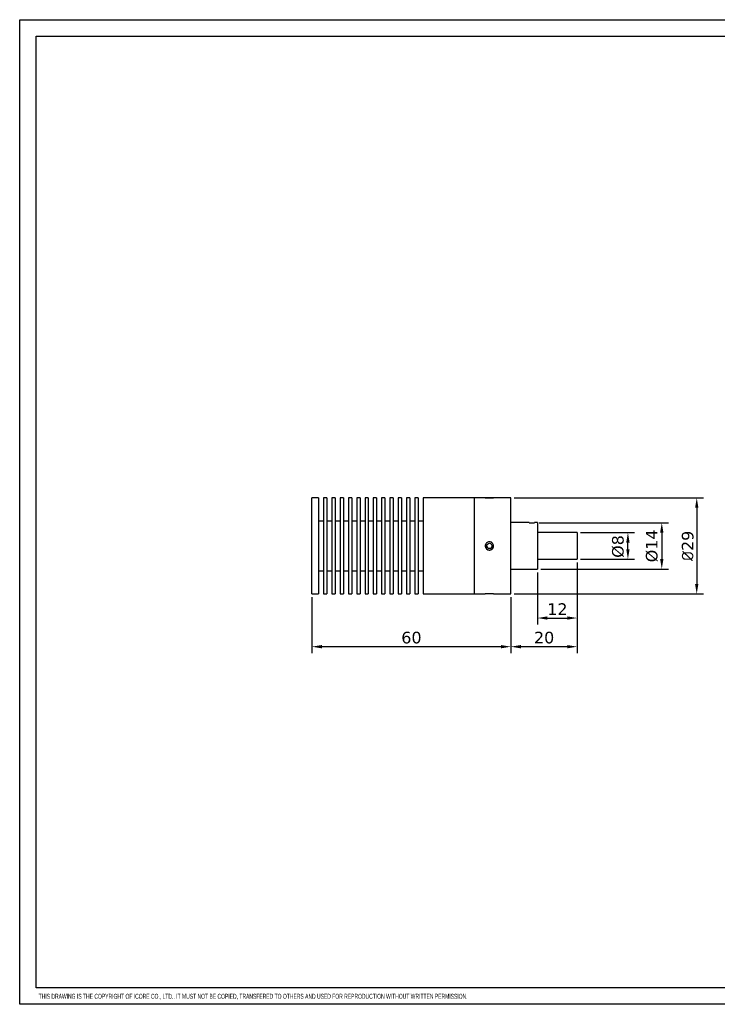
# Model space of a CAD drawing. Header units: millimetres. Extents: x 0 to 420, y 0 to 297.
# Tile 1 of 2: x 0 to 210, y 0 to 297. Entities that reach past the tile are written whole.
import ezdxf

# ---------------------------------------------------------------- set-up
doc = ezdxf.new("R2010")
doc.units = ezdxf.units.MM
doc.layers.get('0').update_dxf_attribs({"color": 3, "lineweight": 30})
doc.layers.add('Dimension', color=7, linetype='Continuous', lineweight=30)
doc.layers.add('SLD-0', color=3, linetype='Continuous')
doc.styles.add('SLDTEXTSTYLE0', font='TXT', dxfattribs={"width": 0.6})
doc.styles.get("Standard").update_dxf_attribs({"font": 'verdana.ttf'})
doc.dimstyles.new('ISO-iCore', dxfattribs={"dimtxt": 3.5, "dimasz": 3, "dimexe": 2, "dimexo": 1, "dimgap": 0.9, "dimtad": 1, "dimrnd": 0.0005, "dimzin": 12, "dimdsep": 46, "dimtxsty": 'Standard', "dimcen": 0, "dimclrd": 256, "dimclre": 256, "dimclrt": 2, "dimadec": 1, "dimazin": 2, "dimtfac": 1, "dimtmove": 0, "dimatfit": 3, "dimfxl": 1, "dimarcsym": 1})

# ---------------------------------------------------------------- blocks, each defined once
blk = doc.blocks.new('*D61')
at = {"layer": 'Defpoints', "color": 0}
for p in [(88.12, 123.78), (148.12, 123.78), (88.12, 107.87)]:
    blk.add_point(p, dxfattribs=at)
at = {"layer": 'Dimension', "lineweight": -2}
for p, q in [((88.12, 122.78), (88.12, 105.87)), ((148.12, 122.78), (148.12, 105.87)), ((145.12, 107.87), (91.12, 107.87))]:
    blk.add_line(p, q, dxfattribs=at)
at = {"layer": 'Dimension'}
for points in [[(91.12, 108.37), (91.12, 107.37), (88.12, 107.87)], [(145.12, 107.37), (145.12, 108.37), (148.12, 107.87)]]:
    blk.add_solid(points, dxfattribs=at)
at = {"layer": 'Dimension', "color": 2, "insert": (118.12, 110.59), "char_height": 3.5, "attachment_point": 5}
blk.add_mtext('60', dxfattribs=at)
blk = doc.blocks.new('*D62')
at = {"layer": 'Defpoints', "color": 0}
for p in [(168.12, 134.28), (156.12, 131.28), (168.12, 116.52)]:
    blk.add_point(p, dxfattribs=at)
at = {"layer": 'Dimension', "lineweight": -2}
for p, q in [((168.12, 133.28), (168.12, 114.52)), ((156.12, 130.28), (156.12, 114.52)), ((159.12, 116.52), (165.12, 116.52))]:
    blk.add_line(p, q, dxfattribs=at)
at = {"layer": 'Dimension'}
for points in [[(159.12, 117.02), (159.12, 116.02), (156.12, 116.52)], [(165.12, 116.02), (165.12, 117.02), (168.12, 116.52)]]:
    blk.add_solid(points, dxfattribs=at)
at = {"layer": 'Dimension', "color": 2, "insert": (162.12, 119.21), "char_height": 3.5, "attachment_point": 5}
blk.add_mtext('12', dxfattribs=at)
blk = doc.blocks.new('*D63')
at = {"layer": 'Defpoints', "color": 0}
for p in [(148.12, 152.78), (148.12, 123.78), (204.14, 123.78)]:
    blk.add_point(p, dxfattribs=at)
at = {"layer": 'Dimension', "lineweight": -2}
for p, q in [((149.12, 152.78), (206.14, 152.78)), ((204.14, 149.78), (204.14, 126.78)), ((149.12, 123.78), (206.14, 123.78))]:
    blk.add_line(p, q, dxfattribs=at)
at = {"layer": 'Dimension'}
for points in [[(204.64, 149.78), (203.64, 149.78), (204.14, 152.78)], [(203.64, 126.78), (204.64, 126.78), (204.14, 123.78)]]:
    blk.add_solid(points, dxfattribs=at)
at = {"layer": 'Dimension', "color": 2, "insert": (201.42, 138.28), "char_height": 3.5, "attachment_point": 5, "rotation": 90}
blk.add_mtext('{\\fISOCPEUR|b0|i0|c129|p34;%%C}29', dxfattribs=at)
blk = doc.blocks.new('*D64')
at = {"layer": 'Defpoints', "color": 0}
for p in [(168.12, 134.28), (148.12, 123.78), (148.12, 107.87)]:
    blk.add_point(p, dxfattribs=at)
at = {"layer": 'Dimension', "lineweight": -2}
for p, q in [((168.12, 133.28), (168.12, 105.87)), ((148.12, 122.78), (148.12, 105.87)), ((165.12, 107.87), (151.12, 107.87))]:
    blk.add_line(p, q, dxfattribs=at)
at = {"layer": 'Dimension'}
for points in [[(151.12, 108.37), (151.12, 107.37), (148.12, 107.87)], [(165.12, 107.37), (165.12, 108.37), (168.12, 107.87)]]:
    blk.add_solid(points, dxfattribs=at)
at = {"layer": 'Dimension', "color": 2, "insert": (158.12, 110.59), "char_height": 3.5, "attachment_point": 5}
blk.add_mtext('20', dxfattribs=at)
blk = doc.blocks.new('*D66')
at = {"layer": 'Defpoints', "color": 0}
for p in [(168.12, 142.28), (183.39, 142.28), (168.12, 134.28)]:
    blk.add_point(p, dxfattribs=at)
at = {"layer": 'Dimension', "lineweight": -2}
for p, q in [((169.12, 142.28), (185.39, 142.28)), ((183.39, 137.28), (183.39, 139.28)), ((169.12, 134.28), (185.39, 134.28))]:
    blk.add_line(p, q, dxfattribs=at)
at = {"layer": 'Dimension'}
for points in [[(183.89, 139.28), (182.89, 139.28), (183.39, 142.28)], [(182.89, 137.28), (183.89, 137.28), (183.39, 134.28)]]:
    blk.add_solid(points, dxfattribs=at)
at = {"layer": 'Dimension', "color": 2, "insert": (180.43, 138.1), "char_height": 3.5, "attachment_point": 5, "rotation": 90}
blk.add_mtext('%%C8', dxfattribs=at)
blk = doc.blocks.new('*D67')
at = {"layer": 'Defpoints', "color": 0}
for p in [(155.66, 145.28), (156.12, 131.28), (193.6, 131.28)]:
    blk.add_point(p, dxfattribs=at)
at = {"layer": 'Dimension', "lineweight": -2}
for p, q in [((156.66, 145.28), (195.6, 145.28)), ((193.6, 142.28), (193.6, 134.28)), ((157.12, 131.28), (195.6, 131.28))]:
    blk.add_line(p, q, dxfattribs=at)
at = {"layer": 'Dimension'}
for points in [[(194.1, 142.28), (193.1, 142.28), (193.6, 145.28)], [(193.1, 134.28), (194.1, 134.28), (193.6, 131.28)]]:
    blk.add_solid(points, dxfattribs=at)
at = {"layer": 'Dimension', "color": 2, "insert": (190.64, 138.28), "char_height": 3.5, "attachment_point": 5, "rotation": 90}
blk.add_mtext('%%C14', dxfattribs=at)

msp = doc.modelspace()

# ---------------------------------------------------------------- linework, layer by layer
for p, q in [((90.119, 152.783), (88.119, 152.783)), ((88.119, 138.283), (88.119, 152.783)), ((90.119, 152.783), (90.119, 123.783)), ((92.619, 152.783), (91.619, 152.783)), ((91.619, 152.783), (91.619, 123.783)), ((92.619, 152.783), (92.619, 123.783)), ((95.119, 152.783), (94.119, 152.783)), ((94.119, 152.783), (94.119, 123.783)), ((95.119, 152.783), (95.119, 123.783)), ((97.619, 152.783), (96.619, 152.783)), ((96.619, 152.783), (96.619, 123.783)), ((97.619, 152.783), (97.619, 123.783)), ((100.119, 152.783), (99.119, 152.783)), ((99.119, 152.783), (99.119, 123.783)), ((100.119, 152.783), (100.119, 123.783)), ((102.619, 152.783), (101.619, 152.783)), ((101.619, 152.783), (101.619, 123.783)), ((102.619, 152.783), (102.619, 123.783)), ((105.119, 152.783), (104.119, 152.783)), ((104.119, 152.783), (104.119, 123.783)), ((105.119, 152.783), (105.119, 123.783)), ((107.619, 152.783), (106.619, 152.783)), ((106.619, 152.783), (106.619, 123.783)), ((107.619, 152.783), (107.619, 123.783)), ((110.119, 152.783), (109.119, 152.783)), ((109.119, 152.783), (109.119, 123.783)), ((110.119, 152.783), (110.119, 123.783)), ((112.619, 152.783), (111.619, 152.783)), ((111.619, 152.783), (111.619, 123.783)), ((112.619, 152.783), (112.619, 123.783)), ((115.119, 152.783), (114.119, 152.783)), ((114.119, 152.783), (114.119, 123.783)), ((115.119, 152.783), (115.119, 123.783)), ((117.619, 152.783), (116.619, 152.783)), ((116.619, 152.783), (116.619, 123.783)), ((117.619, 152.783), (117.619, 123.783)), ((120.119, 152.783), (119.119, 152.783)), ((119.119, 152.783), (119.119, 123.783)), ((120.119, 152.783), (120.119, 123.783)), ((137.119, 152.783), (121.619, 152.783)), ((121.619, 152.783), (121.619, 123.783)), ((140.367, 152.783), (137.119, 152.783)), ((137.119, 138.265), (137.119, 152.783)), ((137.119, 138.283), (137.119, 152.783)), ((148.119, 152.783), (142.854, 152.783)), ((148.119, 138.265), (148.119, 152.783)), ((91.619, 145.783), (90.119, 145.783)), ((94.119, 145.783), (92.619, 145.783)), ((96.619, 145.783), (95.119, 145.783)), ((99.119, 145.783), (97.619, 145.783)), ((101.619, 145.783), (100.119, 145.783)), ((104.119, 145.783), (102.619, 145.783)), ((106.619, 145.783), (105.119, 145.783)), ((109.119, 145.783), (107.619, 145.783)), ((111.619, 145.783), (110.119, 145.783)), ((114.119, 145.783), (112.619, 145.783)), ((116.619, 145.783), (115.119, 145.783)), ((119.119, 145.783), (117.619, 145.783)), ((121.619, 145.783), (120.119, 145.783)), ((153.618, 145.283), (148.119, 145.283)), ((156.119, 145.283), (155.209, 145.283)), ((156.119, 145.283), (156.119, 131.283)), ((168.119, 142.283), (156.119, 142.283)), ((168.119, 142.283), (168.119, 134.283)), ((88.119, 123.783), (88.119, 138.283)), ((137.119, 123.783), (137.119, 138.283)), ((137.119, 123.783), (137.119, 138.265)), ((148.119, 123.783), (148.119, 138.265)), ((156.119, 134.283), (168.119, 134.283)), ((90.119, 130.783), (91.619, 130.783)), ((92.619, 130.783), (94.119, 130.783)), ((95.119, 130.783), (96.619, 130.783)), ((97.619, 130.783), (99.119, 130.783)), ((100.119, 130.783), (101.619, 130.783)), ((102.619, 130.783), (104.119, 130.783)), ((105.119, 130.783), (106.619, 130.783)), ((107.619, 130.783), (109.119, 130.783)), ((110.119, 130.783), (111.619, 130.783)), ((112.619, 130.783), (114.119, 130.783)), ((115.119, 130.783), (116.619, 130.783)), ((117.619, 130.783), (119.119, 130.783)), ((120.119, 130.783), (121.619, 130.783)), ((148.119, 131.283), (156.119, 131.283)), ((88.119, 123.783), (90.119, 123.783)), ((91.619, 123.783), (92.619, 123.783)), ((94.119, 123.783), (95.119, 123.783)), ((96.619, 123.783), (97.619, 123.783)), ((99.119, 123.783), (100.119, 123.783)), ((101.619, 123.783), (102.619, 123.783)), ((104.119, 123.783), (105.119, 123.783)), ((106.619, 123.783), (107.619, 123.783)), ((109.119, 123.783), (110.119, 123.783)), ((111.619, 123.783), (112.619, 123.783)), ((114.119, 123.783), (115.119, 123.783)), ((116.619, 123.783), (117.619, 123.783)), ((119.119, 123.783), (120.119, 123.783)), ((121.619, 123.783), (137.119, 123.783)), ((137.119, 123.783), (140.385, 123.783)), ((142.872, 123.783), (148.119, 123.783))]:
    msp.add_line(p, q)
msp.add_circle((141.619, 138.27), 0.8)
for centre, radius, start, end in [((154.418, 151.933), 6.699, 263.14359, 276.77941), ((141.619, 138.27), 1.25, 180.00003, 359.99997), ((141.624, 138.268), 0.795, 179.61537, 0.34294), ((141.618, 108.236), 15.597, 85.40156, 94.53428)]:
    msp.add_arc(centre, radius, start, end)
for points, knots in [([(140.369, 152.783), (140.382, 152.782), (140.41, 152.779), (140.625, 152.763), (140.941, 152.744), (141.337, 152.731), (141.763, 152.729), (142.173, 152.739), (142.521, 152.757), (142.768, 152.775), (142.885, 152.784), (142.86, 152.781), (142.695, 152.767), (142.41, 152.748), (142.035, 152.731), (141.613, 152.725), (141.192, 152.732), (140.82, 152.748), (140.538, 152.768), (140.39, 152.78), (140.375, 152.782), (140.369, 152.783)], [0, 0, 0, 0, 0.0535531, 0.1071014, 0.160774, 0.2145295, 0.2681494, 0.3216266, 0.3751768, 0.4289014, 0.4826303, 0.5361872, 0.5896642, 0.6432765, 0.6970301, 0.7507101, 0.8042155, 0.857718, 0.9113935, 0.9651483, 1, 1, 1, 1]), ([(141.619, 139.515), (141.759, 139.501), (142.039, 139.474), (142.413, 139.259), (142.698, 138.942), (142.861, 138.547), (142.884, 138.12), (142.765, 137.71), (142.518, 137.363), (142.169, 137.116), (141.758, 136.999), (141.331, 137.024), (140.938, 137.188), (140.62, 137.474), (140.415, 137.849), (140.345, 138.271), (140.418, 138.691), (140.626, 139.064), (140.946, 139.345), (141.296, 139.494), (141.528, 139.509), (141.619, 139.515)], [0, 0, 0, 0, 0.0535527, 0.1071006, 0.1607737, 0.214529, 0.2681486, 0.3216271, 0.3751776, 0.4289017, 0.4826312, 0.5361878, 0.5896634, 0.6432759, 0.6970297, 0.7507092, 0.8042155, 0.857719, 0.9113939, 0.9651489, 1, 1, 1, 1])]:
    msp.add_open_spline(points, degree=3, knots=knots)
at = {"layer": 'SLD-0', "color": 4, "linetype": 'Continuous', "lineweight": 25}
for p, q in [((0, 0), (0, 297)), ((0, 297), (420, 297)), ((5, 5), (5, 292)), ((5, 292), (415, 292)), ((415, 5), (5, 5)), ((420, 0), (0, 0))]:
    msp.add_line(p, q, dxfattribs=at)

# ---------------------------------------------------------------- texts
at = {"layer": 'SLD-0', "insert": (5.717, 3.169), "char_height": 1.500283, "attachment_point": 1, "style": 'SLDTEXTSTYLE0'}
msp.add_mtext('THIS DRAWING IS THE COPYRIGHT OF ICORE CO., LTD.. IT MUST NOT BE COPIED, TRANSFERED TO OTHERS AND USED FOR REPRODUCTION WITHOUT WRITTEN PERMISSION.', dxfattribs=at)

# ---------------------------------------------------------------- dimensions: what is measured, and where the dimension line sits
at = {"layer": 'Dimension'}
for base, p1, p2, text, picture, middle in [((204.142, 123.783), (148.119, 152.783), (148.119, 123.783), '{\\fISOCPEUR|b0|i0|c129|p34;%%C}<>', '*D63', (201.421, 138.283)), ((193.601, 131.283), (155.664, 145.283), (156.119, 131.283), '%%C<>', '*D67', (190.636, 138.283))]:
    dim = msp.add_linear_dim(base=base, p1=p1, p2=p2, angle=90, text=text, dimstyle='ISO-iCore', dxfattribs=at)
    dim.commit()
    dim.dimension.update_dxf_attribs({"geometry": picture, "text_midpoint": middle})
dim = msp.add_linear_dim(base=(183.394, 142.283), p1=(168.119, 134.283), p2=(168.119, 142.283), angle=90, text='%%C<>', dimstyle='ISO-iCore', dxfattribs=at)
dim.commit()
dim.dimension.update_dxf_attribs({"geometry": '*D66', "text_midpoint": (183.394, 138.097), "dimtype": 160})
for base, p1, p2, picture, middle in [((148.119, 107.866), (168.119, 134.283), (148.119, 123.783), '*D64', (158.119, 110.589)), ((168.119, 116.525), (156.119, 131.283), (168.119, 134.283), '*D62', (162.119, 119.211)), ((88.119, 107.866), (148.119, 123.783), (88.119, 123.783), '*D61', (118.119, 110.588))]:
    dim = msp.add_linear_dim(base=base, p1=p1, p2=p2, dimstyle='ISO-iCore', dxfattribs=at)
    dim.commit()
    dim.dimension.update_dxf_attribs({"geometry": picture, "text_midpoint": middle})

doc.saveas('drawing.dxf')
